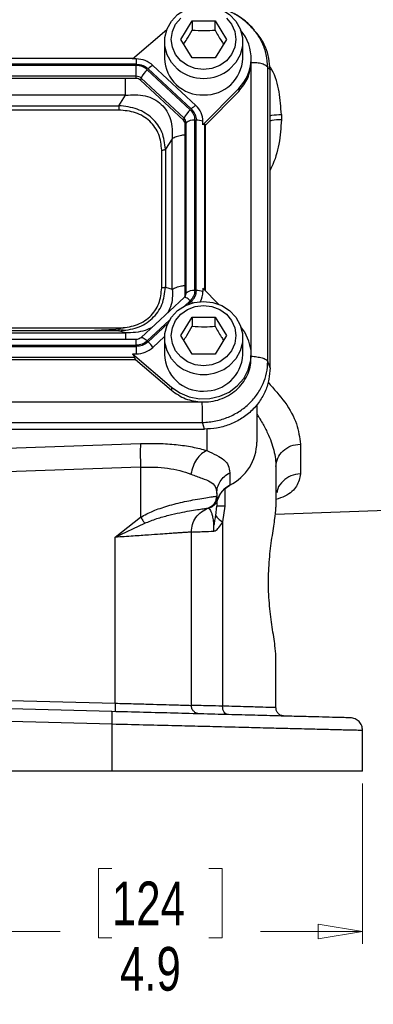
# Model space of a CAD drawing. Header units: inches. Extents: x 0.6 to 16.3, y 0.2 to 11.5.
# Tile 4 of 17: x 5.1 to 6.2, y 4.2 to 7.3. Entities that reach past the tile are written whole.
import ezdxf

# ---------------------------------------------------------------- set-up
doc = ezdxf.new("R2010")
doc.units = ezdxf.units.IN
doc.header["$MEASUREMENT"] = 0
doc.styles.add('SLDTEXTSTYLE0', font='TXT', dxfattribs={"width": 0.75})
doc.dimstyles.new('SLDDIMSTYLE2', dxfattribs={"dimtxt": 0.137795, "dimasz": 0.14, "dimexe": 0, "dimexo": 0.0625, "dimgap": 0.034449, "dimtad": 0, "dimdec": 1, "dimlfac": 1.5, "dimrnd": 1e-09, "dimzin": 12, "dimdsep": 46, "dimtxsty": 'SLDTEXTSTYLE0', "dimblk1": 'CLOSED', "dimblk2": 'CLOSED', "dimsah": 1, "dimcen": 0.09, "dimadec": 0, "dimazin": 3, "dimtfac": 1, "dimtdec": 1, "dimtofl": 0, "dimtmove": 0, "dimatfit": 3, "dimldrblk": 'CLOSED', "dimfxl": 0, "dimfrac": 2, "dimtolj": 1, "dimtzin": 12, "dimarcsym": 0})

# ---------------------------------------------------------------- blocks, each defined once
blk = doc.blocks.new('_Closed')
at = {"color": 0, "linetype": 'ByBlock', "lineweight": -2}
for p, q in [((-1, 0.166667), (0, 0)), ((-1, 0.166667), (-1, -0.166667)), ((0, 0), (-1, -0.166667)), ((0, 0), (-1, 0))]:
    blk.add_line(p, q, dxfattribs=at)
blk = doc.blocks.new('_D_11')
at = {"color": 7, "linetype": 'Continuous', "lineweight": 0}
for p, q in [((2.9449, 4.9085), (2.9449, 4.4032)), ((6.1982, 4.9085), (6.1982, 4.4032)), ((5.4077, 4.641), (5.3657, 4.641)), ((5.3657, 4.641), (5.3657, 4.4223)), ((5.7131, 4.641), (5.7551, 4.641)), ((5.7551, 4.641), (5.7551, 4.4223)), ((2.9449, 4.4426), (5.2449, 4.4426)), ((6.1982, 4.4426), (5.876, 4.4426)), ((5.3657, 4.4223), (5.4077, 4.4223)), ((5.7551, 4.4223), (5.7131, 4.4223))]:
    blk.add_line(p, q, dxfattribs=at)
at = {"color": 7, "linetype": 'Continuous', "lineweight": 18, "xscale": 0.14, "yscale": 0.14, "rotation": 180.0000000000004}
blk.add_blockref('_Closed', (2.9449, 4.4426, -1.6791), dxfattribs=at)
at = {"color": 7, "linetype": 'Continuous', "lineweight": 18, "xscale": 0.14, "yscale": 0.14}
blk.add_blockref('_Closed', (6.1982, 4.4426, -1.6791), dxfattribs=at)
at = {"color": 7, "linetype": 'Continuous', "lineweight": 18, "char_height": 0.1378, "attachment_point": 1, "style": 'SLDTEXTSTYLE0'}
for s, insert in [('124', (5.4077, 4.5999)), ('4.9', (5.4331, 4.3937))]:
    blk.add_mtext(s, dxfattribs=dict(at, insert=insert))

msp = doc.modelspace()

# ---------------------------------------------------------------- linework, layer by layer
at = {"color": 7, "linetype": 'Continuous', "lineweight": 25}
for p, q in [((5.6249, 7.2544), (5.6609, 7.3126)), ((5.6609, 7.3126), (5.7329, 7.3126)), ((5.6609, 7.3126), (5.6609, 7.2839)), ((5.7329, 7.3126), (5.7689, 7.2544)), ((5.7329, 7.2839), (5.7329, 7.3126)), ((5.8499, 7.2914), (5.8341, 7.3054)), ((5.4725, 7.1926), (5.5806, 7.2851)), ((5.8573, 7.2833), (5.8498, 7.2916)), ((5.5736, 7.2467), (5.5736, 7.1946)), ((5.6609, 7.1961), (5.6249, 7.2544)), ((5.7689, 7.2544), (5.7329, 7.1961)), ((5.8202, 7.1946), (5.8202, 7.2467)), ((5.4844, 7.1762), (3.6594, 7.1762)), ((5.4844, 7.1723), (3.6594, 7.1723)), ((5.4743, 7.1941), (3.6695, 7.1941)), ((5.4844, 7.1926), (5.4725, 7.1926)), ((5.4844, 7.1926), (5.4844, 7.1762)), ((5.4844, 7.1383), (5.4844, 7.1723)), ((5.6728, 7.0456), (5.5373, 7.1721)), ((5.7329, 7.1961), (5.6609, 7.1961)), ((5.8468, 7.1805), (5.8469, 7.1851)), ((5.8469, 7.1851), (5.8469, 7.1946)), ((5.4844, 7.1383), (3.6594, 7.1383)), ((5.4844, 7.1312), (5.4844, 7.1383)), ((5.6547, 7.0323), (5.5192, 7.1589)), ((5.6576, 7.035), (5.5221, 7.1616)), ((5.8993, 6.2392), (5.8993, 7.1658)), ((5.9062, 7.1582), (5.8993, 7.1658)), ((5.9062, 6.2187), (5.9062, 7.1582)), ((5.4844, 7.1312), (3.6594, 7.1312)), ((5.4997, 7.1324), (5.498, 7.1259)), ((5.6336, 6.9994), (5.498, 7.1259)), ((5.6352, 7.0058), (5.4997, 7.1324)), ((5.4509, 7.0786), (3.6928, 7.0786)), ((5.4296, 7.0454), (5.4509, 7.0786)), ((5.8075, 7.1), (5.6947, 6.9851)), ((5.8075, 7.0905), (5.7032, 6.9842)), ((5.8075, 7.1), (5.8075, 7.0905)), ((3.7142, 7.0454), (5.4296, 7.0454)), ((5.4296, 7.0315), (3.7142, 7.0315)), ((5.9421, 7.0176), (5.9421, 7.0013)), ((5.6336, 6.9994), (5.6352, 7.0058)), ((5.6416, 6.9915), (5.6392, 6.9867)), ((5.6392, 6.4499), (5.6392, 6.9867)), ((5.6416, 6.4547), (5.6416, 6.9915)), ((5.6692, 6.463), (5.6692, 6.9998)), ((5.6733, 6.463), (5.6733, 6.9998)), ((5.6947, 6.9851), (5.6947, 6.9962)), ((5.7032, 6.9842), (5.7008, 6.9867)), ((5.7032, 6.4619), (5.7032, 6.9842)), ((5.5982, 6.9411), (5.5768, 6.9079)), ((5.5982, 6.4668), (5.5982, 6.9411)), ((5.5647, 6.4709), (5.5647, 6.9054)), ((5.5768, 6.9079), (5.5768, 6.4734)), ((5.5768, 6.4734), (5.5982, 6.4668)), ((5.7453, 6.419), (5.6947, 6.4705)), ((5.6947, 6.4705), (5.6947, 6.4595)), ((5.6356, 6.4409), (5.5001, 6.3144)), ((5.6392, 6.4499), (5.6416, 6.4547)), ((5.6249, 6.3208), (5.6609, 6.379)), ((5.6609, 6.379), (5.7329, 6.379)), ((5.6609, 6.379), (5.6609, 6.3503)), ((5.7329, 6.379), (5.7689, 6.3208)), ((5.7329, 6.3503), (5.7329, 6.379)), ((3.7142, 6.3448), (5.4296, 6.3448)), ((5.4296, 6.336), (3.7142, 6.336)), ((5.443, 6.3415), (5.33, 6.336)), ((5.4509, 6.3293), (5.4296, 6.336)), ((5.4844, 6.3085), (3.6594, 6.3085)), ((3.6928, 6.3293), (5.4509, 6.3293)), ((5.5373, 6.2835), (5.5736, 6.3175)), ((5.5736, 6.3131), (5.5736, 6.261)), ((5.6609, 6.2626), (5.6249, 6.3208)), ((5.7689, 6.3208), (5.7329, 6.2626)), ((5.8202, 6.261), (5.8202, 6.3131)), ((3.6594, 6.2905), (5.4844, 6.2905)), ((3.6594, 6.2867), (5.4844, 6.2867)), ((5.4844, 6.2867), (5.4844, 6.2631)), ((3.662, 6.2456), (5.4818, 6.2456)), ((3.6646, 6.2527), (5.4792, 6.2527)), ((5.4725, 6.2631), (5.5955, 6.1578)), ((5.4725, 6.2631), (5.4844, 6.2631)), ((5.4818, 6.2456), (5.4792, 6.2527)), ((5.4818, 6.2456), (5.5955, 6.1482)), ((5.7329, 6.2626), (5.6609, 6.2626)), ((5.8469, 6.2515), (5.8469, 6.261)), ((5.9062, 6.2187), (5.8993, 6.2392)), ((5.5955, 6.1578), (5.5955, 6.1482)), ((3.4517, 6.1115), (5.692, 6.1115)), ((5.692, 6.1115), (5.6969, 6.1115)), ((5.8649, 6.1037), (5.8649, 5.9851)), ((3.4437, 6.0262), (5.7001, 6.0262)), ((3.4506, 6.0467), (5.6931, 6.0467)), ((5.7001, 6.0262), (5.6931, 6.0467)), ((5.0403, 5.9642), (5.4981, 5.9807)), ((6.0021, 5.9789), (6.0021, 5.8849)), ((5.4981, 5.9061), (5.0403, 5.8896)), ((5.4981, 5.9061), (5.4981, 5.7484)), ((5.9249, 5.9076), (5.9249, 5.7797)), ((5.7793, 5.8883), (5.7793, 5.8492)), ((5.7382, 5.8231), (5.7382, 5.8146)), ((5.7382, 5.8146), (5.7382, 5.8146)), ((5.7416, 5.8055), (5.7382, 5.8146)), ((5.7115, 5.7769), (5.7116, 5.7769)), ((5.7116, 5.7769), (5.7121, 5.7771)), ((5.7155, 5.7782), (5.7163, 5.7784)), ((5.7163, 5.7784), (5.7182, 5.7791)), ((5.7171, 5.7793), (5.7202, 5.7799)), ((5.7355, 5.7536), (5.7382, 5.7826)), ((5.7382, 5.7965), (5.7382, 5.7826)), ((5.764, 5.7826), (5.7568, 5.7332)), ((5.9228, 5.7581), (6.9326, 5.7934)), ((5.4181, 5.6849), (5.4981, 5.7484)), ((5.4181, 5.6849), (5.5113, 5.7293)), ((5.7568, 5.7332), (5.7568, 5.1527)), ((5.4181, 5.162), (5.4181, 5.6849)), ((5.6582, 5.155), (5.6582, 5.7015)), ((5.9249, 5.1481), (5.9249, 5.3094)), ((5.4075, 5.1356), (4.5716, 5.1575)), ((5.0403, 5.1719), (5.4181, 5.162)), ((5.4085, 5.0956), (4.5716, 5.1176)), ((5.4085, 4.9479), (5.4085, 5.0956)), ((6.1982, 4.9479), (6.1982, 5.076)), ((5.4085, 4.9479), (4.5716, 4.9479))]:
    msp.add_line(p, q, dxfattribs=at)
at = {"color": 8, "linetype": 'Continuous', "lineweight": 25}
for p, q in [((5.8468, 6.266), (5.8468, 7.1805)), ((5.7008, 6.4643), (5.7008, 6.9867)), ((5.6366, 6.4136), (5.6547, 6.4305)), ((5.648, 6.4189), (5.6576, 6.4278)), ((5.5192, 6.304), (5.5893, 6.3694)), ((5.5221, 6.3013), (5.5836, 6.3587)), ((5.4844, 6.2905), (5.4844, 6.3085)), ((5.7069, 6.0268), (5.7069, 5.9586)), ((5.764, 5.8375), (5.764, 5.7826))]:
    msp.add_line(p, q, dxfattribs=at)
at = {"color": 7, "linetype": 'Continuous', "lineweight": 25, "flags": 128}
for points in [[(5.6156, 7.1602), (5.6151, 7.1605), (5.5954, 7.1813), (5.5816, 7.2059), (5.5744, 7.2328), (5.5744, 7.2606), (5.5816, 7.2875), (5.5954, 7.3121), (5.6151, 7.3329), (5.6396, 7.3487), (5.6674, 7.3585), (5.6969, 7.3619), (5.7264, 7.3585), (5.7542, 7.3487), (5.7787, 7.3329), (5.7984, 7.3121), (5.8122, 7.2875), (5.8193, 7.2606), (5.8193, 7.2328), (5.8122, 7.2059), (5.7984, 7.1813), (5.7787, 7.1605), (5.7785, 7.1603)], [(5.6969, 7.1591), (5.6705, 7.1624), (5.6459, 7.1719), (5.6248, 7.187), (5.6085, 7.2067), (5.5984, 7.2297), (5.5949, 7.2544), (5.5984, 7.279), (5.6085, 7.302), (5.6248, 7.3217)], [(5.769, 7.3217), (5.7852, 7.302), (5.7954, 7.279), (5.7989, 7.2544), (5.7954, 7.2297), (5.7852, 7.2067), (5.769, 7.187), (5.7479, 7.1719), (5.7233, 7.1624), (5.6969, 7.1591)], [(5.6156, 6.2266), (5.6151, 6.2269), (5.5954, 6.2477), (5.5816, 6.2723), (5.5744, 6.2992), (5.5744, 6.327), (5.5816, 6.354), (5.5954, 6.3785), (5.6151, 6.3993), (5.6396, 6.4151), (5.6674, 6.4249), (5.6969, 6.4283), (5.7264, 6.4249), (5.7542, 6.4151), (5.7787, 6.3993), (5.7984, 6.3785), (5.8122, 6.354), (5.8193, 6.327), (5.8193, 6.2992), (5.8122, 6.2723), (5.7984, 6.2477), (5.7787, 6.2269), (5.7785, 6.2268)], [(5.6969, 6.2255), (5.6705, 6.2288), (5.6459, 6.2383), (5.6248, 6.2534), (5.6085, 6.2732), (5.5984, 6.2961), (5.5949, 6.3208), (5.5984, 6.3454), (5.6085, 6.3684), (5.6248, 6.3881), (5.6459, 6.4032), (5.6705, 6.4128), (5.6969, 6.416), (5.7233, 6.4128), (5.7479, 6.4032), (5.769, 6.3881), (5.7852, 6.3684), (5.7954, 6.3454), (5.7989, 6.3208), (5.7954, 6.2961), (5.7852, 6.2732), (5.769, 6.2534), (5.7479, 6.2383), (5.7233, 6.2288), (5.6969, 6.2255)], [(5.5955, 6.1578), (5.6219, 6.1398), (5.6518, 6.1275), (5.6838, 6.1215), (5.7165, 6.1222), (5.7482, 6.1295), (5.7775, 6.1429), (5.803, 6.162), (5.8234, 6.1858), (5.8378, 6.2132), (5.8456, 6.2428), (5.8463, 6.2733), (5.8399, 6.3032), (5.8268, 6.3311), (5.8144, 6.3481)], [(5.7793, 5.8492), (5.7791, 5.8481), (5.7788, 5.8477)]]:
    msp.add_lwpolyline(points, dxfattribs=at)
at = {"color": 8, "linetype": 'Continuous', "lineweight": 25, "flags": 128}
for points in [[(5.6547, 6.4305), (5.6513, 6.4336), (5.648, 6.4362), (5.6448, 6.4384), (5.642, 6.44), (5.6396, 6.4411), (5.6376, 6.4415), (5.6361, 6.4413), (5.6356, 6.4409)], [(5.6576, 6.4278), (5.6598, 6.4257), (5.6619, 6.4236), (5.6619, 6.4235)], [(5.5002, 6.3144), (5.5006, 6.3147), (5.5021, 6.315), (5.5041, 6.3145), (5.5065, 6.3135), (5.5093, 6.3119), (5.5124, 6.3097), (5.5158, 6.307), (5.5192, 6.304)]]:
    msp.add_lwpolyline(points, dxfattribs=at)
at = {"color": 7, "linetype": 'Continuous', "lineweight": 25}
for centre, radius, start, end in [((5.7131, 7.1946), 0.1336, 314.9343, 41.3902), ((5.4848, 7.115), 0.0776, 47.4101, 90.3067), ((5.5573, 7.1272), 0.0492, 114.0491, 135.7255), ((5.692, 7.1979), 0.1185, 181.5683, 272.3664), ((5.7005, 7.1992), 0.1198, 268.2549, 357.8104), ((5.4845, 7.1158), 0.0225, 47.4101, 90.3067), ((5.5663, 7.1038), 0.0724, 130.5237, 156.7761), ((5.4845, 7.1112), 0.02, 47.4101, 90.3067), ((5.6928, 7.0007), 0.0492, 114.0491, 135.7255), ((5.6271, 6.9958), 0.0676, 0.3768, 47.4752), ((5.7018, 6.9773), 0.0724, 130.5237, 156.7761), ((5.6217, 6.9865), 0.0175, 0.3768, 47.4752), ((5.622, 6.9914), 0.0196, 0.3768, 47.4752), ((5.6645, 6.9654), 0.0347, 82.2097, 131.263), ((5.6747, 6.9423), 0.0575, 69.6232, 91.4049), ((5.6645, 6.4287), 0.0347, 82.2097, 131.263), ((5.6747, 6.4055), 0.0575, 69.6232, 91.4049), ((5.6285, 6.4596), 0.0662, 331.3875, 359.8965), ((5.6221, 6.4499), 0.0171, 330.8804, 359.9097), ((5.4538, 6.2275), 0.1005, 33.8558, 47.191), ((5.4848, 6.3406), 0.0776, 269.6933, 312.5899), ((5.692, 6.2643), 0.1185, 181.5683, 272.3664), ((5.7005, 6.2656), 0.1198, 268.2549, 357.8104), ((5.7106, 5.9874), 0.1543, 296.448, 359.1655), ((5.8137, 5.7814), 0.0759, 116.9064, 161.5203)]:
    msp.add_arc(centre, radius, start, end, dxfattribs=at)
at = {"color": 8, "linetype": 'Continuous', "lineweight": 25}
for centre, radius, start, end in [((5.6964, 7.2601), 0.1285, 231.0336, 270.2379), ((5.6974, 7.26), 0.1285, 269.7608, 309.1052), ((5.6223, 6.4548), 0.0193, 330.028, 359.8664), ((5.6964, 6.3265), 0.1285, 231.0336, 270.2379), ((5.6974, 6.3265), 0.1285, 269.7608, 309.1052)]:
    msp.add_arc(centre, radius, start, end, dxfattribs=at)
at = {"color": 7, "linetype": 'Continuous', "lineweight": 25}
msp.add_ellipse((5.6733, 6.9568), major_axis=(0.0275, 0.0299), ratio=0.170211, start_param=6.275096, end_param=6.798785, dxfattribs=at)
for points, knots in [([(5.8341, 7.3054), (5.8281, 7.3109), (5.8113, 7.3268), (5.7767, 7.3436), (5.7459, 7.3547), (5.729, 7.3559), (5.7268, 7.356)], [0, 0, 0, 0, 0.203487, 0.579568, 0.947572, 1, 1, 1, 1]), ([(5.8491, 7.291), (5.8448, 7.2959), (5.8322, 7.3106), (5.805, 7.3291), (5.7783, 7.3433), (5.7617, 7.3474), (5.7581, 7.3482)], [0, 0, 0, 0, 0.18188, 0.538214, 0.899092, 1, 1, 1, 1]), ([(5.634, 7.2395), (5.6374, 7.2445), (5.6464, 7.2577), (5.6553, 7.2738), (5.6609, 7.2839)], [0, 0, 0, 0, 0.376375, 1, 1, 1, 1]), ([(5.6609, 7.2839), (5.6737, 7.2829), (5.6978, 7.2809), (5.7217, 7.2829), (5.7329, 7.2839)], [0, 0, 0, 0, 0.534747, 1, 1, 1, 1]), ([(5.7329, 7.2839), (5.7393, 7.2723), (5.7483, 7.2562), (5.7572, 7.2431), (5.7597, 7.2395)], [0, 0, 0, 0, 0.718831, 1, 1, 1, 1]), ([(5.9062, 7.1582), (5.9055, 7.1706), (5.9041, 7.195), (5.8923, 7.231), (5.8769, 7.261), (5.8621, 7.2768), (5.8566, 7.2827)], [0, 0, 0, 0, 0.274891, 0.537423, 0.82756, 1, 1, 1, 1]), ([(5.4844, 7.1762), (5.4914, 7.1755), (5.4984, 7.1748), (5.5053, 7.1722), (5.5085, 7.1709), (5.5147, 7.1678), (5.5195, 7.1637), (5.5221, 7.1616)], [0, 0, 0, 0, 0.498697, 0.503014, 0.535598, 0.74951, 1, 1, 1, 1]), ([(5.5192, 7.1589), (5.5141, 7.1628), (5.5039, 7.1705), (5.4908, 7.1717), (5.4844, 7.1723)], [0, 0, 0, 0, 0.5040183, 1, 1, 1, 1]), ([(5.8993, 7.1658), (5.8976, 7.1679), (5.8942, 7.1722), (5.8817, 7.1773), (5.8654, 7.1812), (5.853, 7.1807), (5.8468, 7.1805)], [0, 0, 0, 0, 0.24973, 0.499459, 0.749189, 1, 1, 1, 1]), ([(5.4509, 7.0786), (5.4719, 7.0797), (5.503, 7.0813), (5.5406, 7.0671), (5.5641, 7.0506), (5.582, 7.0284), (5.5983, 6.9923), (5.5982, 6.9617), (5.5982, 6.9411)], [0, 0, 0, 0, 0.257397, 0.381604, 0.5, 0.618395, 0.742603, 1, 1, 1, 1]), ([(5.5768, 6.9079), (5.5746, 6.9263), (5.5714, 6.9535), (5.5531, 6.9854), (5.5353, 7.0059), (5.5133, 7.0226), (5.4789, 7.0399), (5.4494, 7.0432), (5.4296, 7.0454)], [0, 0, 0, 0, 0.2558598, 0.3792721, 0.500008, 0.6203977, 0.7441597, 1, 1, 1, 1]), ([(5.5647, 6.9054), (5.5631, 6.9222), (5.5607, 6.9474), (5.5444, 6.9774), (5.5277, 6.997), (5.5067, 7.0126), (5.4746, 7.0278), (5.4475, 7.03), (5.4296, 7.0315)], [0, 0, 0, 0, 0.250062, 0.376118, 0.5, 0.623757, 0.749938, 1, 1, 1, 1]), ([(5.6576, 7.035), (5.6621, 7.0299), (5.6666, 7.0248), (5.6694, 7.0184), (5.6707, 7.0153), (5.6727, 7.0091), (5.6731, 7.0031), (5.6733, 6.9998)], [0, 0, 0, 0, 0.498697, 0.503014, 0.535598, 0.74951, 1, 1, 1, 1]), ([(5.4296, 6.336), (5.4494, 6.3378), (5.4789, 6.3405), (5.5133, 6.3575), (5.5353, 6.374), (5.5531, 6.3946), (5.5714, 6.4269), (5.5746, 6.4547), (5.5768, 6.4734)], [0, 0, 0, 0, 0.2558598, 0.3792721, 0.500008, 0.6203977, 0.7441597, 1, 1, 1, 1]), ([(5.4296, 6.3448), (5.4475, 6.3463), (5.4745, 6.3486), (5.5067, 6.3638), (5.5276, 6.3794), (5.5444, 6.3989), (5.5607, 6.4289), (5.5631, 6.4542), (5.5647, 6.4709)], [0, 0, 0, 0, 0.250062, 0.376118, 0.5, 0.623757, 0.749938, 1, 1, 1, 1]), ([(5.6733, 6.463), (5.6726, 6.4565), (5.6719, 6.4499), (5.669, 6.4435), (5.6676, 6.4405), (5.6643, 6.4347), (5.66, 6.4302), (5.6576, 6.4278)], [0, 0, 0, 0, 0.498697, 0.503014, 0.535598, 0.74951, 1, 1, 1, 1]), ([(5.6388, 6.4453), (5.6386, 6.4447), (5.638, 6.4432), (5.6365, 6.4418), (5.6356, 6.4409)], [0, 0, 0, 0, 0.36361, 1, 1, 1, 1]), ([(5.634, 6.306), (5.6374, 6.3109), (5.6464, 6.3242), (5.6553, 6.3403), (5.6609, 6.3503)], [0, 0, 0, 0, 0.3763753, 1, 1, 1, 1]), ([(5.6609, 6.3503), (5.6737, 6.3493), (5.6978, 6.3473), (5.7217, 6.3494), (5.7329, 6.3503)], [0, 0, 0, 0, 0.534747, 1, 1, 1, 1]), ([(5.7329, 6.3503), (5.7393, 6.3387), (5.7483, 6.3226), (5.7572, 6.3096), (5.7597, 6.3059)], [0, 0, 0, 0, 0.718831, 1, 1, 1, 1]), ([(5.5001, 6.3144), (5.4992, 6.3136), (5.4965, 6.3114), (5.491, 6.3089), (5.4863, 6.3086), (5.4844, 6.3085)], [0, 0, 0, 0, 0.234981, 0.672884, 1, 1, 1, 1]), ([(5.5221, 6.3013), (5.5167, 6.2971), (5.5112, 6.2929), (5.5043, 6.2903), (5.501, 6.2891), (5.4943, 6.2872), (5.4879, 6.2869), (5.4844, 6.2867)], [0, 0, 0, 0, 0.498697, 0.503014, 0.535598, 0.74951, 1, 1, 1, 1]), ([(5.4725, 6.2631), (5.4741, 6.261), (5.4771, 6.2572), (5.4785, 6.2541), (5.4792, 6.2527)], [0, 0, 0, 0, 0.524141, 1, 1, 1, 1]), ([(5.6931, 6.0467), (5.7075, 6.0478), (5.7356, 6.05), (5.7756, 6.0629), (5.8114, 6.0817), (5.8422, 6.1064), (5.8673, 6.1358), (5.8853, 6.1683), (5.8969, 6.2033), (5.8985, 6.227), (5.8993, 6.2392)], [0, 0, 0, 0, 0.13356, 0.261125, 0.387745, 0.511891, 0.635099, 0.759877, 0.877169, 1, 1, 1, 1]), ([(5.6969, 6.1115), (5.7069, 6.112), (5.7269, 6.1131), (5.7558, 6.1218), (5.7823, 6.1352), (5.8054, 6.1534), (5.8241, 6.1756), (5.8377, 6.2007), (5.8457, 6.2264), (5.8462, 6.2437), (5.8465, 6.2515)], [0, 0, 0, 0, 0.127572, 0.255144, 0.3827161, 0.5102881, 0.6378601, 0.7654321, 0.8930041, 1, 1, 1, 1]), ([(5.8468, 6.256), (5.853, 6.2554), (5.8654, 6.254), (5.8817, 6.2508), (5.8942, 6.2456), (5.8976, 6.2413), (5.8993, 6.2392)], [0, 0, 0, 0, 0.250811, 0.500541, 0.75027, 1, 1, 1, 1]), ([(5.9062, 6.2187), (5.9055, 6.2068), (5.9042, 6.1824), (5.8928, 6.1464), (5.8739, 6.1119), (5.8472, 6.0813), (5.8144, 6.0564), (5.7775, 6.0387), (5.7389, 6.0281), (5.7128, 6.0268), (5.7001, 6.0262)], [0, 0, 0, 0, 0.117637, 0.241401, 0.369555, 0.5, 0.630445, 0.758599, 0.882363, 1, 1, 1, 1]), ([(5.6931, 6.0467), (5.6931, 6.0505), (5.6932, 6.0579), (5.6931, 6.0747), (5.6934, 6.0935), (5.6925, 6.1055), (5.692, 6.1115)], [0, 0, 0, 0, 0.24973, 0.499459, 0.749189, 1, 1, 1, 1]), ([(5.4981, 5.9807), (5.5173, 5.981), (5.5558, 5.9817), (5.611, 5.9776), (5.6628, 5.9703), (5.6922, 5.9625), (5.7069, 5.9586)], [0, 0, 0, 0, 0.248233, 0.496982, 0.747291, 1, 1, 1, 1]), ([(5.7069, 5.9586), (5.7011, 5.9554), (5.6894, 5.949), (5.6743, 5.931), (5.6625, 5.9088), (5.6587, 5.8923), (5.6568, 5.884)], [0, 0, 0, 0, 0.250197, 0.50006, 0.750032, 1, 1, 1, 1]), ([(5.7069, 5.9586), (5.7178, 5.9536), (5.7402, 5.9432), (5.7625, 5.9293), (5.7767, 5.9119), (5.7784, 5.8962), (5.7793, 5.8883)], [0, 0, 0, 0, 0.23134, 0.476902, 0.735333, 1, 1, 1, 1]), ([(5.4981, 5.9061), (5.5127, 5.9064), (5.542, 5.9071), (5.5839, 5.903), (5.6233, 5.8957), (5.6455, 5.888), (5.6568, 5.884)], [0, 0, 0, 0, 0.246394, 0.494827, 0.743394, 1, 1, 1, 1]), ([(5.6568, 5.884), (5.669, 5.8796), (5.6932, 5.8708), (5.719, 5.8605), (5.7354, 5.8459), (5.7373, 5.8307), (5.7382, 5.8231)], [0, 0, 0, 0, 0.247582, 0.495331, 0.745832, 1, 1, 1, 1]), ([(5.75, 5.8222), (5.7538, 5.827), (5.7611, 5.8363), (5.7717, 5.8443), (5.778, 5.8472), (5.7789, 5.8476)], [0, 0, 0, 0, 0.481489, 0.930261, 1, 1, 1, 1]), ([(5.4981, 5.7484), (5.5111, 5.7552), (5.5313, 5.7659), (5.5604, 5.7766), (5.585, 5.7844), (5.6111, 5.7915), (5.6379, 5.7977), (5.6658, 5.8033), (5.693, 5.808), (5.7166, 5.8116), (5.7339, 5.8139), (5.7367, 5.8144), (5.7382, 5.8146)], [0, 0, 0, 0, 0.112911, 0.176582, 0.245364, 0.323626, 0.407307, 0.496563, 0.609435, 0.73088, 0.861033, 1, 1, 1, 1]), ([(5.7115, 5.7769), (5.7153, 5.7786), (5.7227, 5.7821), (5.7313, 5.7912), (5.737, 5.8023), (5.7378, 5.8105), (5.7382, 5.8146)], [0, 0, 0, 0, 0.2500646, 0.5, 0.7499354, 1, 1, 1, 1]), ([(5.7182, 5.7791), (5.721, 5.7804), (5.727, 5.783), (5.734, 5.7895), (5.7391, 5.7971), (5.7408, 5.8027), (5.7416, 5.8055)], [0, 0, 0, 0, 0.233152, 0.496846, 0.748077, 1, 1, 1, 1]), ([(5.7413, 5.8032), (5.7414, 5.8038), (5.7424, 5.8105), (5.7457, 5.8172), (5.75, 5.8221), (5.75, 5.8222)], [0, 0, 0, 0, 0.090182, 0.993021, 1, 1, 1, 1]), ([(5.5113, 5.7293), (5.524, 5.7344), (5.5496, 5.7447), (5.5874, 5.7548), (5.6225, 5.7627), (5.6532, 5.7683), (5.6783, 5.7723), (5.6968, 5.7749), (5.7088, 5.7765), (5.7106, 5.7768), (5.7115, 5.7769)], [0, 0, 0, 0, 0.1223905, 0.2475281, 0.3735932, 0.4997496, 0.6254944, 0.7507457, 0.8755397, 1, 1, 1, 1]), ([(5.7116, 5.7769), (5.7121, 5.7767), (5.7132, 5.7764), (5.7186, 5.7703), (5.7232, 5.7587), (5.7261, 5.7457), (5.7279, 5.7301), (5.7286, 5.7155), (5.7286, 5.7079), (5.7286, 5.7042)], [0, 0, 0, 0, 0.283626, 0.55181, 0.675782, 0.791237, 0.898583, 0.949807, 1, 1, 1, 1]), ([(5.9249, 5.3094), (5.9242, 5.32), (5.9226, 5.3436), (5.9131, 5.3989), (5.9041, 5.4674), (5.9001, 5.5417), (5.9036, 5.6163), (5.9122, 5.6842), (5.9221, 5.7424), (5.924, 5.7672), (5.9249, 5.7797)], [0, 0, 0, 0, 0.110482, 0.244407, 0.370029, 0.495469, 0.620683, 0.746398, 0.872841, 1, 1, 1, 1]), ([(5.7286, 5.7042), (5.7286, 5.7041), (5.7286, 5.7041), (5.7286, 5.7041), (5.7286, 5.7041), (5.7286, 5.7041), (5.7286, 5.7041), (5.7286, 5.7041), (5.7286, 5.7041), (5.7286, 5.7041), (5.7286, 5.7041), (5.7286, 5.7049), (5.7286, 5.7057), (5.7286, 5.707), (5.7287, 5.7091), (5.729, 5.7163), (5.7304, 5.7264), (5.733, 5.74), (5.7345, 5.7485), (5.7355, 5.7536)], [0, 0, 0, 0, 0.001527, 0.001862, 0.00193, 0.001938, 0.001943, 0.001948, 0.001956, 0.002021, 0.00257, 0.004067, 0.0479, 0.051514, 0.075494, 0.174199, 0.468825, 0.675501, 1, 1, 1, 1]), ([(5.7286, 5.7042), (5.7302, 5.7046), (5.7359, 5.7062), (5.7463, 5.7156), (5.7531, 5.727), (5.7568, 5.7332)], [0, 0, 0, 0, 0.1398893, 0.5282904, 1, 1, 1, 1]), ([(5.6582, 5.7015), (5.6574, 5.7014), (5.6558, 5.7013), (5.6445, 5.7005), (5.6316, 5.6996), (5.6195, 5.6988), (5.6053, 5.6978), (5.5861, 5.6965), (5.5594, 5.6946), (5.5216, 5.692), (5.4737, 5.6887), (5.4374, 5.6862), (5.4181, 5.6849)], [0, 0, 0, 0, 0.1200751, 0.2433391, 0.3062443, 0.369956, 0.4344761, 0.4998066, 0.5988644, 0.7152608, 0.8489795, 1, 1, 1, 1]), ([(5.6582, 5.7015), (5.659, 5.7015), (5.6607, 5.7016), (5.6745, 5.7021), (5.6961, 5.7029), (5.7177, 5.7038), (5.7286, 5.7042)], [0, 0, 0, 0, 0.241747, 0.48899, 0.741738, 1, 1, 1, 1]), ([(5.4181, 5.162), (5.4376, 5.1614), (5.4755, 5.1604), (5.5271, 5.159), (5.5705, 5.1578), (5.6049, 5.1568), (5.6303, 5.156), (5.647, 5.1555), (5.6566, 5.1551), (5.6577, 5.1551), (5.6582, 5.155)], [0, 0, 0, 0, 0.152262, 0.296742, 0.433436, 0.56234, 0.68345, 0.796765, 0.902282, 1, 1, 1, 1]), ([(5.7568, 5.1527), (5.7415, 5.1531), (5.7114, 5.1538), (5.6809, 5.1545), (5.6617, 5.155), (5.6594, 5.155), (5.6582, 5.155)], [0, 0, 0, 0, 0.261982, 0.515974, 0.76198, 1, 1, 1, 1]), ([(5.7738, 5.126), (5.7715, 5.1265), (5.767, 5.1274), (5.7613, 5.1336), (5.7575, 5.1424), (5.757, 5.1493), (5.7568, 5.1527)], [0, 0, 0, 0, 0.250433, 0.500128, 0.750069, 1, 1, 1, 1]), ([(5.9249, 5.1481), (5.9229, 5.1481), (5.919, 5.1482), (5.8862, 5.1492), (5.8342, 5.1506), (5.7829, 5.152), (5.7568, 5.1527)], [0, 0, 0, 0, 0.238014, 0.484016, 0.73801, 1, 1, 1, 1]), ([(6.1593, 5.1159), (6.158, 5.116), (6.1556, 5.116), (6.1359, 5.1166), (6.1048, 5.1174), (6.0616, 5.1185), (6.0074, 5.1199), (5.9429, 5.1216), (5.8692, 5.1235), (5.7875, 5.1257), (5.6989, 5.128), (5.6051, 5.1305), (5.5075, 5.133), (5.4408, 5.1348), (5.4075, 5.1356)], [0, 0, 0, 0, 0.083286, 0.166663, 0.249963, 0.333276, 0.41666, 0.499946, 0.583257, 0.666651, 0.749961, 0.833304, 0.916696, 1, 1, 1, 1]), ([(6.1982, 5.076), (6.197, 5.076), (6.1947, 5.0761), (6.1752, 5.0766), (6.1491, 5.0772), (6.1216, 5.0779), (6.0976, 5.0785), (6.0704, 5.0792), (6.04, 5.0799), (6.0064, 5.0807), (5.9641, 5.0818), (5.9093, 5.0832), (5.8374, 5.085), (5.7594, 5.087), (5.6778, 5.089), (5.5952, 5.091), (5.5046, 5.0933), (5.4411, 5.0948), (5.4085, 5.0956)], [0, 0, 0, 0, 0.0797681, 0.1609509, 0.2435491, 0.2854003, 0.327606, 0.3701664, 0.4130816, 0.4563516, 0.4999766, 0.5640666, 0.6358515, 0.7153292, 0.7800044, 0.8490084, 0.9223405, 1, 1, 1, 1])]:
    msp.add_open_spline(points, degree=3, knots=knots, dxfattribs=at)
at = {"color": 8, "linetype": 'Continuous', "lineweight": 25}
for points, knots in [([(5.8993, 7.1658), (5.8983, 7.1794), (5.8965, 7.2061), (5.8829, 7.2436), (5.8671, 7.2723), (5.8535, 7.2864), (5.8491, 7.291)], [0, 0, 0, 0, 0.2974584, 0.5815663, 0.863567, 1, 1, 1, 1]), ([(5.9421, 7.0176), (5.9404, 7.0414), (5.9371, 7.089), (5.9234, 7.1418), (5.9074, 7.1664), (5.905, 7.1701)], [0, 0, 0, 0, 0.4580475, 0.9173321, 1, 1, 1, 1]), ([(5.4509, 7.0786), (5.4509, 7.0843), (5.4509, 7.0958), (5.4509, 7.1143), (5.4509, 7.1263), (5.4509, 7.1312)], [0, 0, 0, 0, 0.368964, 0.737928, 1, 1, 1, 1]), ([(5.9062, 7.0135), (5.9082, 7.014), (5.9184, 7.0169), (5.9315, 7.0173), (5.9421, 7.0176)], [0, 0, 0, 0, 0.196962, 1, 1, 1, 1]), ([(5.9421, 7.0013), (5.9404, 6.9756), (5.9372, 6.924), (5.9211, 6.8712), (5.9078, 6.8454), (5.9062, 6.8423)], [0, 0, 0, 0, 0.467648, 0.937372, 1, 1, 1, 1]), ([(5.9421, 7.0013), (5.9315, 7.001), (5.9184, 7.0006), (5.9082, 6.9976), (5.9062, 6.9971)], [0, 0, 0, 0, 0.803038, 1, 1, 1, 1]), ([(5.6392, 6.9534), (5.6352, 6.9528), (5.6247, 6.9515), (5.6101, 6.9473), (5.6021, 6.9432), (5.5982, 6.9411)], [0, 0, 0, 0, 0.233719, 0.616859, 1, 1, 1, 1]), ([(5.5982, 6.4668), (5.5986, 6.4481), (5.5993, 6.4222), (5.5867, 6.3985), (5.5832, 6.392)], [0, 0, 0, 0, 0.72314, 1, 1, 1, 1]), ([(5.5982, 6.4668), (5.6021, 6.4688), (5.6101, 6.4729), (5.6247, 6.4771), (5.6352, 6.4785), (5.6392, 6.479)], [0, 0, 0, 0, 0.383142, 0.766285, 1, 1, 1, 1]), ([(5.5347, 6.3467), (5.5275, 6.3432), (5.5013, 6.3308), (5.4721, 6.3299), (5.4509, 6.3293)], [0, 0, 0, 0, 0.2768601, 1, 1, 1, 1]), ([(5.4509, 6.3293), (5.4509, 6.3276), (5.4509, 6.3243), (5.4509, 6.3164), (5.4509, 6.3098), (5.4509, 6.3085)], [0, 0, 0, 0, 0.441541, 0.883081, 1, 1, 1, 1]), ([(5.8999, 6.1737), (5.9187, 6.1527), (5.9582, 6.1086), (5.9941, 6.0415), (5.9994, 5.9998), (6.0021, 5.9789)], [0, 0, 0, 0, 0.3129051, 0.6566476, 1, 1, 1, 1]), ([(5.8649, 6.0726), (5.8672, 6.0691), (5.8736, 6.0598), (5.8852, 6.04), (5.8986, 6.0145), (5.9103, 5.9859), (5.9186, 5.9588), (5.9239, 5.9325), (5.9246, 5.9157), (5.9249, 5.9076)], [0, 0, 0, 0, 0.059371, 0.161744, 0.34573, 0.508352, 0.670782, 0.840827, 1, 1, 1, 1]), ([(6.0021, 5.8849), (5.9995, 5.8716), (5.9943, 5.8449), (5.9658, 5.8184), (5.9346, 5.8073), (5.9249, 5.8038)], [0, 0, 0, 0, 0.4064203, 0.8142762, 1, 1, 1, 1]), ([(6.0021, 5.8849), (5.9919, 5.8835), (5.9714, 5.8807), (5.9463, 5.8631), (5.9307, 5.8433), (5.9286, 5.8292), (5.928, 5.8247)], [0, 0, 0, 0, 0.288024, 0.576047, 0.864071, 1, 1, 1, 1])]:
    msp.add_open_spline(points, degree=3, knots=knots, dxfattribs=at)
at = {"color": 7, "linetype": 'Continuous', "lineweight": 25}
for points in [[(5.8075, 7.0905), (5.8184, 7.1038), (5.8401, 7.1306), (5.8446, 7.1639), (5.8468, 7.1805)], [(5.4296, 7.0454), (5.4296, 7.0444), (5.4296, 7.0423), (5.4296, 7.0388), (5.4296, 7.0351), (5.4296, 7.0327), (5.4296, 7.0315)], [(5.6547, 7.0323), (5.6589, 7.0276), (5.6672, 7.0181), (5.6685, 7.0059), (5.6692, 6.9998)], [(5.5647, 6.9054), (5.5659, 6.9054), (5.5683, 6.9055), (5.5718, 6.906), (5.5747, 6.9068), (5.5761, 6.9076), (5.5768, 6.9079)], [(5.5768, 6.4734), (5.5761, 6.4731), (5.5747, 6.4724), (5.5718, 6.4716), (5.5683, 6.471), (5.5659, 6.471), (5.5647, 6.4709)], [(5.6692, 6.463), (5.6685, 6.4569), (5.6672, 6.4448), (5.6589, 6.4352), (5.6547, 6.4305)], [(5.4296, 6.3448), (5.4296, 6.3437), (5.4296, 6.3415), (5.4296, 6.3388), (5.4296, 6.3368), (5.4296, 6.3363), (5.4296, 6.336)], [(5.5192, 6.304), (5.5141, 6.3001), (5.5039, 6.2924), (5.4909, 6.2911), (5.4844, 6.2905)], [(5.5955, 6.1482), (5.6099, 6.1381), (5.6385, 6.1178), (5.6742, 6.1136), (5.692, 6.1115)], [(5.4981, 5.9807), (5.4979, 5.9771), (5.4974, 5.9701), (5.4972, 5.9519), (5.4974, 5.9302), (5.4979, 5.9141), (5.4981, 5.9061)], [(5.9249, 5.9076), (5.926, 5.9168), (5.9283, 5.935), (5.9461, 5.9583), (5.9715, 5.9749), (5.9919, 5.9775), (6.0021, 5.9789)], [(5.7382, 5.8231), (5.7388, 5.8297), (5.7398, 5.8429), (5.7485, 5.8613), (5.7615, 5.8773), (5.7734, 5.8846), (5.7793, 5.8883)], [(5.7382, 5.8146), (5.7379, 5.8105), (5.7371, 5.8023), (5.7313, 5.7912), (5.7228, 5.7821), (5.7153, 5.7786), (5.7116, 5.7769)], [(5.6582, 5.7015), (5.6589, 5.7097), (5.6604, 5.7261), (5.672, 5.7483), (5.689, 5.7666), (5.704, 5.7735), (5.7115, 5.7769)], [(5.764, 5.7826), (5.7601, 5.7826), (5.7525, 5.7826), (5.7445, 5.7826), (5.7392, 5.7826), (5.7385, 5.7826), (5.7382, 5.7826)], [(5.4981, 5.7484), (5.5006, 5.7449), (5.5054, 5.7381), (5.5094, 5.7322), (5.5113, 5.7293)], [(5.7355, 5.7536), (5.7374, 5.7505), (5.7414, 5.7442), (5.7517, 5.7369), (5.7568, 5.7332)], [(5.4181, 5.162), (5.4181, 5.1585), (5.4179, 5.1515), (5.418, 5.1427), (5.4183, 5.1366), (5.4187, 5.1357), (5.4188, 5.1353)], [(5.6842, 5.1284), (5.6808, 5.1289), (5.6739, 5.1298), (5.6654, 5.136), (5.6594, 5.1447), (5.6586, 5.1516), (5.6582, 5.155)], [(5.4085, 5.0956), (5.4086, 5.1009), (5.4088, 5.1114), (5.4087, 5.1246), (5.4082, 5.1338), (5.4077, 5.135), (5.4075, 5.1356)], [(5.9509, 5.1214), (5.9474, 5.1219), (5.9406, 5.1228), (5.932, 5.129), (5.926, 5.1378), (5.9253, 5.1446), (5.9249, 5.1481)], [(6.1982, 5.076), (6.1976, 5.0811), (6.1965, 5.0914), (6.1875, 5.1045), (6.1747, 5.1138), (6.1644, 5.1152), (6.1593, 5.1159)], [(6.1982, 4.9479), (6.1969, 4.9479), (6.1944, 4.9479), (6.1737, 4.9479), (6.141, 4.9479), (6.0957, 4.9479), (6.0387, 4.9479), (5.971, 4.9479), (5.8935, 4.9479), (5.8077, 4.9479), (5.7147, 4.9479), (5.6161, 4.9479), (5.5136, 4.9479), (5.4435, 4.9479), (5.4085, 4.9479)]]:
    msp.add_open_spline(points, degree=3, dxfattribs=at)

# ---------------------------------------------------------------- dimensions: what is measured, and where the dimension line sits
at = {"color": 7, "linetype": 'Continuous', "lineweight": 18}
dim = msp.add_linear_dim(base=(6.1982, 4.4426), p1=(2.9449, 4.9479), p2=(6.1982, 4.9479), dimstyle='SLDDIMSTYLE2', dxfattribs=at)
dim.commit()
dim.dimension.update_dxf_attribs({"geometry": '_D_11', "text_midpoint": (5.5604, 4.4426), "dimtype": 160})

doc.saveas('drawing.dxf')
